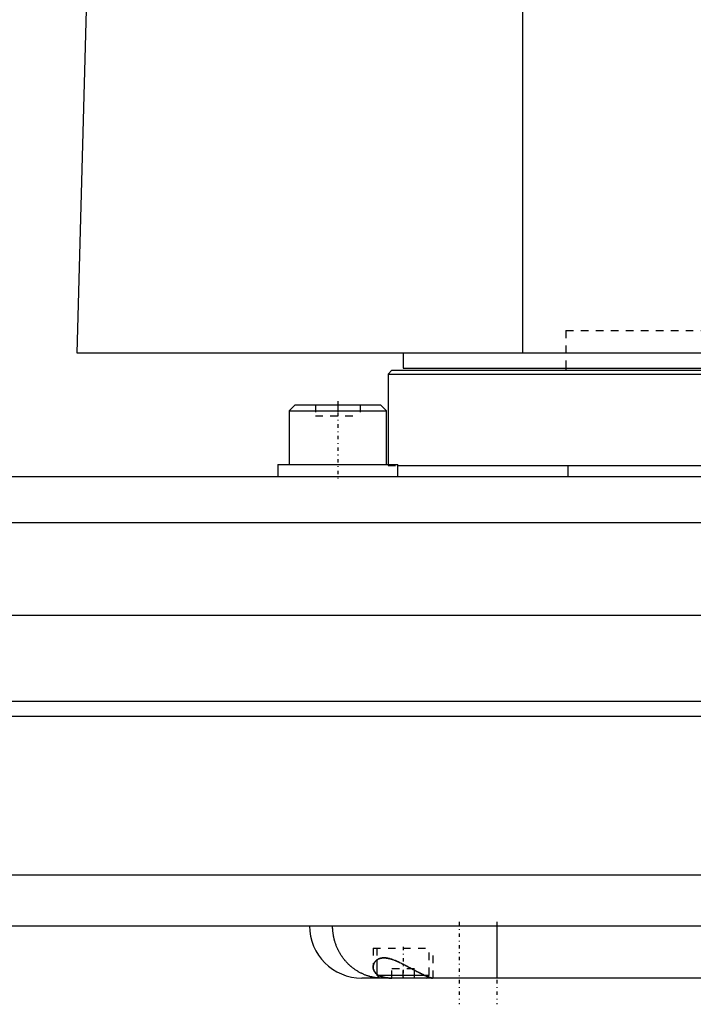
# Model space of a CAD drawing. Extents: x -168 to 602, y -1 to 976.
# Tile 5 of 9: x 193 to 283, y 306 to 438. Entities that reach past the tile are written whole.
import ezdxf

# ---------------------------------------------------------------- set-up
doc = ezdxf.new("R2010")
doc.units = 0
doc.linetypes.add('CENTER', pattern=[1.5, 0.45, -0.5, 0.05, -0.5])
doc.linetypes.add('DASHED', pattern=[2, 1, -1])
for name, color, linetype in [('AM_0', 7, 'CONTINUOUS'), ('AM_3', 7, 'DASHED'), ('AM_7', 7, 'CENTER')]:
    doc.layers.add(name, color=color, linetype=linetype)

msp = doc.modelspace()

# ---------------------------------------------------------------- linework, layer by layer
at = {"layer": 'AM_0', "color": 7, "linetype": 'CONTINUOUS'}
for p, q in [((260, 393), (260, 451.99)), ((200.5, 393), (202, 449.85)), ((602, 393), (200.5, 393)), ((244, 393), (244, 391)), ((242.5, 390.7), (242, 390.2)), ((242.5, 390.7), (357.5, 390.7)), ((244, 391), (598, 391)), ((265.75, 391), (265.75, 390.7)), ((242, 390.2), (242, 378.1)), ((242, 390.2), (358, 390.2)), ((229.58, 386.1), (228.78, 385.3)), ((229.58, 386.1), (240.98, 386.1)), ((241.78, 385.3), (240.98, 386.1)), ((228.78, 385.3), (228.78, 378.1)), ((228.78, 385.3), (241.78, 385.3)), ((241.78, 378.1), (241.78, 385.3)), ((227.28, 378.1), (227.28, 376.5)), ((227.28, 378.1), (243.28, 378.1)), ((243.28, 376.5), (243.28, 378.1)), ((243.28, 378), (358, 378)), ((266, 378), (266, 376.5)), ((-55.5, 376.5), (345.5, 376.5)), ((-56.29, 370.35), (346.29, 370.35)), ((-68.25, 358), (358.25, 358)), ((-70, 346.5), (360, 346.5)), ((-70, 344.5), (360, 344.5)), ((-65.14, 323.3), (355.14, 323.3)), ((-59.5, 316.5), (351.5, 316.5)), ((256.5, 316.5), (256.5, 309.5)), ((240.5, 311.93), (240.5, 309.9)), ((344.5, 309.5), (238.5, 309.5)), ((240.5, 309.9), (240.9, 309.5)), ((240.5, 309.9), (246.79, 309.9)), ((247.1, 309.5), (247.28, 309.68))]:
    msp.add_line(p, q, dxfattribs=at)
for points in [[(240.89, 309.51, 0), (240.85, 309.51, 0), (240.75, 309.51, 0), (240.66, 309.52, 0), (240.62, 309.53, 0), (240.57, 309.53, 0), (240.48, 309.54, 0), (240.39, 309.55, 0), (240.29, 309.56, 0), (240.2, 309.58, 0), (240.11, 309.59, 0), (240.07, 309.6, 0), (240.02, 309.61, 0), (239.93, 309.63, 0), (239.84, 309.65, 0), (239.75, 309.67, 0), (239.66, 309.69, 0), (239.57, 309.71, 0), (239.52, 309.72, 0), (239.48, 309.74, 0), (239.39, 309.76, 0), (239.3, 309.79, 0), (239.26, 309.8, 0), (239.21, 309.82, 0), (239.12, 309.85, 0), (239.04, 309.88, 0), (238.99, 309.9, 0), (238.95, 309.91, 0), (238.86, 309.95, 0), (238.77, 309.98, 0), (238.69, 310.02, 0), (238.6, 310.06, 0), (238.52, 310.1, 0), (238.47, 310.12, 0), (238.43, 310.14, 0), (238.35, 310.18, 0), (238.26, 310.22, 0), (238.18, 310.27, 0), (238.1, 310.31, 0), (238.02, 310.36, 0), (237.98, 310.38, 0), (237.94, 310.41, 0), (237.85, 310.45, 0), (237.77, 310.51, 0), (237.7, 310.56, 0), (237.62, 310.61, 0), (237.54, 310.66, 0), (237.5, 310.69, 0), (237.46, 310.72, 0), (237.39, 310.77, 0), (237.31, 310.83, 0), (237.23, 310.89, 0), (237.16, 310.95, 0), (237.09, 311.01, 0), (237.05, 311.04, 0), (237.01, 311.07, 0), (236.94, 311.14, 0), (236.87, 311.2, 0), (236.8, 311.27, 0), (236.73, 311.33, 0), (236.66, 311.4, 0), (236.63, 311.43, 0), (236.6, 311.47, 0), (236.53, 311.54, 0), (236.46, 311.61, 0), (236.43, 311.64, 0), (236.4, 311.68, 0), (236.33, 311.75, 0), (236.27, 311.82, 0), (236.24, 311.86, 0), (236.21, 311.9, 0), (236.15, 311.97, 0), (236.09, 312.05, 0), (236.03, 312.13, 0), (235.97, 312.21, 0), (235.91, 312.28, 0), (235.89, 312.32, 0), (235.86, 312.36, 0), (235.8, 312.44, 0), (235.75, 312.53, 0), (235.7, 312.61, 0), (235.65, 312.69, 0), (235.6, 312.77, 0), (235.57, 312.82, 0), (235.55, 312.86, 0), (235.5, 312.94, 0), (235.45, 313.03, 0), (235.41, 313.12, 0), (235.36, 313.2, 0), (235.32, 313.29, 0), (235.3, 313.33, 0), (235.28, 313.38, 0), (235.23, 313.47, 0), (235.19, 313.56, 0), (235.16, 313.65, 0), (235.12, 313.74, 0), (235.08, 313.83, 0), (235.06, 313.88, 0), (235.05, 313.92, 0), (235.01, 314.02, 0), (234.98, 314.11, 0), (234.95, 314.2, 0), (234.92, 314.3, 0), (234.89, 314.39, 0), (234.88, 314.44, 0), (234.86, 314.49, 0), (234.84, 314.58, 0), (234.81, 314.68, 0), (234.8, 314.73, 0), (234.79, 314.78, 0), (234.76, 314.87, 0), (234.74, 314.97, 0), (234.73, 315.02, 0), (234.72, 315.07, 0), (234.7, 315.16, 0), (234.69, 315.26, 0), (234.67, 315.36, 0), (234.66, 315.46, 0), (234.64, 315.56, 0), (234.64, 315.61, 0), (234.63, 315.66, 0), (234.62, 315.75, 0), (234.61, 315.85, 0), (234.6, 315.95, 0), (234.6, 316.05, 0), (234.59, 316.15, 0), (234.59, 316.2, 0), (234.59, 316.25, 0), (234.58, 316.35, 0), (234.58, 316.45, 0), (234.58, 316.5, 0)], [(240, 310.98, 0), (240, 311, 0), (240, 311.06, 0), (240.01, 311.12, 0), (240.01, 311.14, 0), (240.02, 311.17, 0), (240.03, 311.23, 0), (240.04, 311.28, 0), (240.06, 311.34, 0), (240.08, 311.39, 0), (240.1, 311.44, 0), (240.11, 311.47, 0), (240.13, 311.49, 0), (240.15, 311.54, 0), (240.18, 311.59, 0), (240.22, 311.64, 0), (240.25, 311.69, 0), (240.29, 311.73, 0), (240.31, 311.75, 0), (240.33, 311.77, 0), (240.37, 311.82, 0), (240.41, 311.86, 0), (240.44, 311.88, 0), (240.46, 311.9, 0), (240.51, 311.93, 0), (240.57, 311.97, 0), (240.59, 311.99, 0), (240.62, 312, 0), (240.68, 312.04, 0), (240.74, 312.07, 0), (240.81, 312.09, 0), (240.87, 312.12, 0), (240.94, 312.14, 0), (240.98, 312.15, 0), (241.01, 312.16, 0), (241.09, 312.17, 0), (241.16, 312.18, 0), (241.24, 312.19, 0), (241.32, 312.2, 0), (241.4, 312.2, 0), (241.45, 312.2, 0), (241.49, 312.2, 0), (241.58, 312.2, 0), (241.67, 312.19, 0), (241.76, 312.18, 0), (241.85, 312.17, 0), (241.94, 312.15, 0), (241.99, 312.14, 0), (242.04, 312.13, 0), (242.13, 312.11, 0), (242.23, 312.09, 0), (242.32, 312.06, 0), (242.42, 312.03, 0), (242.52, 312, 0), (242.57, 311.98, 0), (242.62, 311.97, 0), (242.72, 311.93, 0), (242.82, 311.89, 0), (242.92, 311.85, 0), (243.02, 311.81, 0), (243.12, 311.77, 0), (243.17, 311.75, 0), (243.22, 311.72, 0), (243.33, 311.68, 0), (243.43, 311.63, 0), (243.48, 311.6, 0), (243.54, 311.58, 0), (243.64, 311.53, 0), (243.75, 311.48, 0), (243.8, 311.45, 0), (243.85, 311.43, 0), (243.96, 311.37, 0), (244.06, 311.32, 0), (244.17, 311.27, 0), (244.27, 311.21, 0), (244.38, 311.16, 0), (244.43, 311.13, 0), (244.49, 311.1, 0), (244.59, 311.05, 0), (244.69, 310.99, 0), (244.8, 310.93, 0), (244.9, 310.88, 0), (245.01, 310.82, 0), (245.06, 310.8, 0), (245.11, 310.77, 0), (245.21, 310.71, 0), (245.31, 310.66, 0), (245.41, 310.61, 0), (245.51, 310.55, 0), (245.61, 310.5, 0), (245.66, 310.47, 0), (245.71, 310.45, 0), (245.81, 310.4, 0), (245.9, 310.35, 0), (246, 310.3, 0), (246.09, 310.25, 0), (246.18, 310.2, 0), (246.23, 310.18, 0), (246.27, 310.15, 0), (246.36, 310.11, 0), (246.45, 310.07, 0), (246.54, 310.02, 0), (246.62, 309.98, 0), (246.71, 309.94, 0), (246.75, 309.92, 0), (246.79, 309.9, 0), (246.87, 309.86, 0), (246.94, 309.83, 0), (246.98, 309.81, 0), (247.02, 309.79, 0), (247.09, 309.76, 0), (247.16, 309.73, 0), (247.2, 309.72, 0), (247.23, 309.7, 0), (247.3, 309.68, 0), (247.36, 309.65, 0), (247.42, 309.63, 0), (247.48, 309.61, 0), (247.54, 309.59, 0), (247.57, 309.58, 0), (247.59, 309.57, 0), (247.64, 309.55, 0), (247.69, 309.54, 0), (247.73, 309.53, 0), (247.77, 309.52, 0), (247.81, 309.51, 0), (247.83, 309.51, 0), (247.84, 309.51, 0), (247.87, 309.5, 0), (247.9, 309.5, 0), (247.91, 309.5, 0)], [(240.5, 310.02, 0), (240.47, 310.05, 0), (240.42, 310.09, 0), (240.37, 310.14, 0), (240.35, 310.16, 0), (240.32, 310.19, 0), (240.28, 310.24, 0), (240.24, 310.29, 0), (240.2, 310.34, 0), (240.17, 310.39, 0), (240.14, 310.44, 0), (240.12, 310.47, 0), (240.11, 310.5, 0), (240.09, 310.55, 0), (240.06, 310.61, 0), (240.05, 310.66, 0), (240.03, 310.72, 0), (240.02, 310.78, 0), (240.01, 310.8, 0), (240.01, 310.83, 0), (240, 310.89, 0), (240, 310.95, 0), (240, 310.98, 0)]]:
    msp.add_polyline3d(points, dxfattribs=at)
msp.add_arc((238.5, 316.5), 7, 180, 270, dxfattribs=at)
at = {"layer": 'AM_3', "color": 6, "linetype": 'DASHED'}
for p, q in [((265.75, 396), (265.75, 391)), ((265.75, 396), (334.25, 396)), ((232.28, 386.1), (232.28, 384.6)), ((235.28, 386.1), (235.28, 384.6)), ((238.28, 386.1), (238.28, 384.6)), ((232.28, 384.6), (238.28, 384.6)), ((242, 378.1), (242, 378)), ((242, 378), (243.28, 378)), ((240, 313.5), (240, 310.98)), ((240, 313.5), (248, 313.5)), ((240.5, 313.5), (240.5, 311.93)), ((247.5, 309.9), (247.5, 313.5)), ((248, 309.5), (248, 313.5)), ((242.5, 309.5), (242.5, 310.75)), ((245.5, 310.75), (242.5, 310.75)), ((244, 309.5), (244, 310.75)), ((245.5, 309.5), (245.5, 310.75)), ((246.79, 309.9), (247.5, 309.9)), ((247.28, 309.68), (247.5, 309.9))]:
    msp.add_line(p, q, dxfattribs=at)
for points in [[(247.91, 309.5, 0), (247.9, 309.5, 0), (247.87, 309.5, 0), (247.84, 309.51, 0), (247.82, 309.51, 0), (247.81, 309.51, 0), (247.77, 309.52, 0), (247.72, 309.53, 0), (247.68, 309.54, 0), (247.63, 309.56, 0), (247.58, 309.57, 0), (247.55, 309.58, 0), (247.52, 309.59, 0), (247.47, 309.61, 0), (247.41, 309.63, 0), (247.34, 309.66, 0), (247.27, 309.69, 0), (247.21, 309.71, 0), (247.17, 309.73, 0), (247.13, 309.74, 0), (247.06, 309.78, 0), (246.99, 309.81, 0), (246.95, 309.83, 0), (246.91, 309.85, 0), (246.83, 309.88, 0), (246.75, 309.92, 0), (246.7, 309.94, 0), (246.66, 309.96, 0), (246.58, 310, 0), (246.49, 310.05, 0), (246.4, 310.09, 0), (246.31, 310.14, 0), (246.22, 310.18, 0), (246.17, 310.21, 0), (246.13, 310.23, 0), (246.03, 310.28, 0), (245.93, 310.33, 0), (245.84, 310.38, 0), (245.74, 310.43, 0), (245.64, 310.48, 0), (245.59, 310.51, 0), (245.54, 310.54, 0), (245.44, 310.59, 0), (245.34, 310.65, 0), (245.24, 310.7, 0), (245.13, 310.75, 0), (245.03, 310.81, 0), (244.98, 310.84, 0), (244.93, 310.87, 0), (244.82, 310.92, 0), (244.72, 310.98, 0), (244.61, 311.03, 0), (244.51, 311.09, 0), (244.4, 311.14, 0), (244.35, 311.17, 0), (244.3, 311.2, 0), (244.19, 311.25, 0), (244.09, 311.31, 0), (243.99, 311.36, 0), (243.88, 311.41, 0), (243.78, 311.46, 0), (243.73, 311.49, 0), (243.68, 311.51, 0), (243.57, 311.56, 0), (243.47, 311.61, 0), (243.42, 311.63, 0), (243.37, 311.66, 0), (243.27, 311.7, 0), (243.17, 311.75, 0), (243.12, 311.77, 0), (243.07, 311.79, 0), (242.97, 311.83, 0), (242.87, 311.87, 0), (242.77, 311.91, 0), (242.67, 311.95, 0), (242.57, 311.98, 0), (242.53, 312, 0), (242.48, 312.01, 0), (242.38, 312.04, 0), (242.28, 312.07, 0), (242.19, 312.1, 0), (242.09, 312.12, 0), (242, 312.14, 0), (241.95, 312.15, 0), (241.9, 312.16, 0), (241.81, 312.17, 0), (241.72, 312.19, 0), (241.63, 312.19, 0), (241.55, 312.2, 0), (241.46, 312.2, 0), (241.42, 312.2, 0), (241.38, 312.2, 0), (241.3, 312.2, 0), (241.22, 312.19, 0), (241.14, 312.18, 0), (241.06, 312.17, 0), (240.99, 312.15, 0), (240.96, 312.14, 0), (240.92, 312.13, 0), (240.86, 312.11, 0), (240.79, 312.09, 0), (240.73, 312.06, 0), (240.67, 312.03, 0), (240.61, 312, 0), (240.59, 311.98, 0), (240.56, 311.97, 0), (240.51, 311.93, 0), (240.46, 311.89, 0), (240.43, 311.87, 0), (240.41, 311.85, 0), (240.37, 311.81, 0), (240.32, 311.77, 0), (240.3, 311.75, 0), (240.28, 311.73, 0), (240.25, 311.68, 0), (240.21, 311.63, 0), (240.18, 311.59, 0), (240.15, 311.54, 0), (240.12, 311.49, 0), (240.11, 311.46, 0), (240.1, 311.43, 0), (240.08, 311.38, 0), (240.06, 311.33, 0), (240.04, 311.28, 0), (240.03, 311.22, 0), (240.02, 311.17, 0), (240.01, 311.14, 0), (240.01, 311.11, 0), (240, 311.06, 0), (240, 311, 0), (240, 310.98, 0)], [(240, 310.98, 0), (240, 310.91, 0), (240.02, 310.78, 0), (240.05, 310.65, 0), (240.07, 310.59, 0), (240.1, 310.53, 0), (240.16, 310.41, 0), (240.24, 310.29, 0), (240.33, 310.18, 0), (240.44, 310.07, 0), (240.57, 309.97, 0), (240.64, 309.93, 0), (240.65, 309.92, 0), (240.67, 309.9, 0), (240.7, 309.89, 0), (240.71, 309.88, 0), (240.72, 309.87, 0), (240.75, 309.86, 0), (240.77, 309.85, 0), (240.8, 309.83, 0), (240.83, 309.82, 0), (240.85, 309.8, 0), (240.87, 309.8, 0), (240.88, 309.79, 0), (240.91, 309.78, 0), (240.94, 309.77, 0), (240.97, 309.75, 0), (241, 309.74, 0), (241.03, 309.73, 0), (241.04, 309.72, 0), (241.06, 309.72, 0), (241.09, 309.71, 0), (241.12, 309.7, 0), (241.15, 309.69, 0), (241.18, 309.68, 0), (241.21, 309.67, 0), (241.23, 309.66, 0), (241.25, 309.66, 0), (241.28, 309.65, 0), (241.31, 309.64, 0), (241.35, 309.63, 0), (241.38, 309.62, 0), (241.41, 309.61, 0), (241.43, 309.61, 0), (241.45, 309.6, 0), (241.48, 309.6, 0), (241.52, 309.59, 0), (241.56, 309.58, 0), (241.59, 309.57, 0), (241.63, 309.57, 0), (241.65, 309.56, 0), (241.67, 309.56, 0), (241.7, 309.56, 0), (241.74, 309.55, 0), (241.76, 309.55, 0), (241.78, 309.54, 0), (241.82, 309.54, 0), (241.86, 309.53, 0), (241.87, 309.53, 0), (241.89, 309.53, 0), (241.93, 309.53, 0), (241.97, 309.52, 0), (242.01, 309.52, 0), (242.05, 309.52, 0), (242.09, 309.51, 0), (242.11, 309.51, 0), (242.13, 309.51, 0), (242.17, 309.51, 0), (242.21, 309.51, 0), (242.26, 309.5, 0), (242.3, 309.5, 0), (242.34, 309.5, 0), (242.36, 309.5, 0), (242.38, 309.5, 0), (242.42, 309.5, 0), (242.47, 309.5, 0), (242.49, 309.5, 0)], [(242.49, 309.5, 0), (242.42, 309.5, 0), (242.27, 309.5, 0), (242.14, 309.51, 0), (242.07, 309.51, 0), (242, 309.52, 0), (241.87, 309.53, 0), (241.74, 309.55, 0), (241.62, 309.57, 0), (241.5, 309.59, 0), (241.38, 309.62, 0), (241.32, 309.63, 0), (241.27, 309.65, 0), (241.16, 309.68, 0), (241.05, 309.72, 0), (240.96, 309.76, 0), (240.86, 309.8, 0), (240.77, 309.85, 0), (240.73, 309.87, 0), (240.69, 309.89, 0), (240.61, 309.94, 0), (240.53, 310, 0), (240.5, 310.02, 0)], [(241.17, 309.5, 0), (241.13, 309.5, 0), (241.03, 309.5, 0), (240.94, 309.5, 0), (240.89, 309.51, 0)]]:
    msp.add_polyline3d(points, dxfattribs=at)
at = {"layer": 'AM_7', "color": 4, "linetype": 'CENTER'}
for p, q in [((235.28, 386.58), (235.28, 376.02)), ((251.5, 317), (251.5, 306)), ((256.5, 317), (256.5, 306)), ((244, 313.7), (244, 309.3))]:
    msp.add_line(p, q, dxfattribs=at)

doc.saveas('drawing.dxf')
